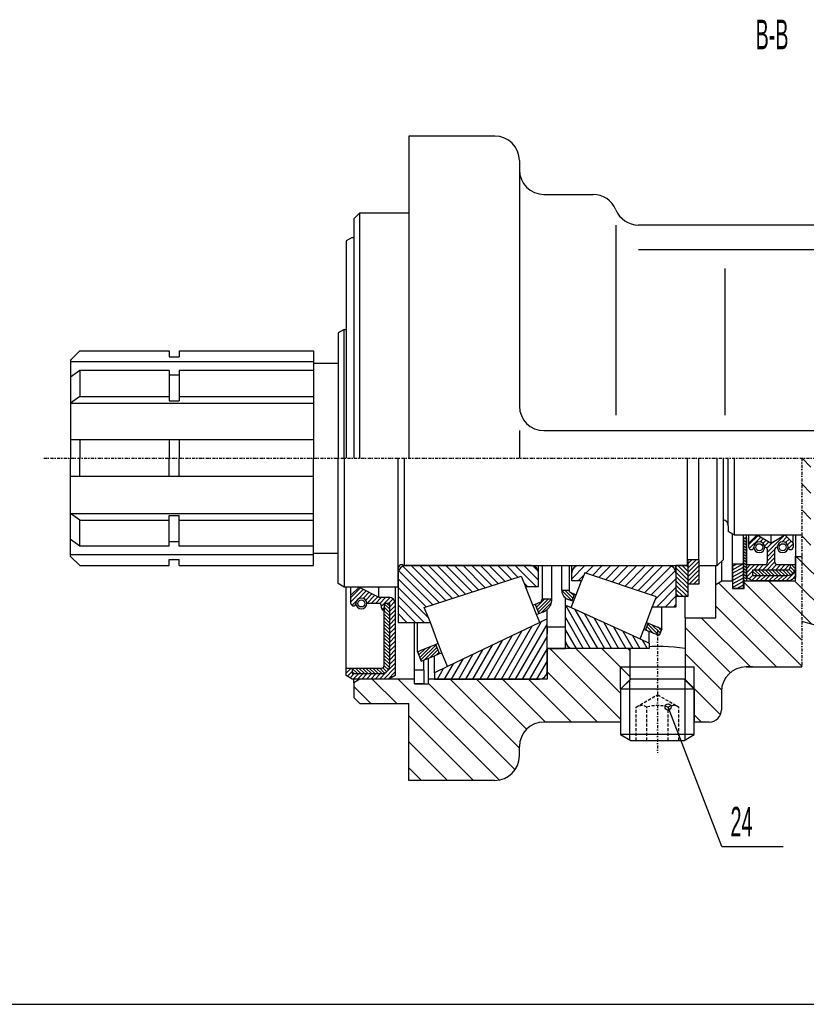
# Model space of a CAD drawing. Extents: x -297 to 297, y -210 to 210.
# Tile 2 of 12: x -148 to -20, y -200 to -40. Entities that reach past the tile are written whole.
import ezdxf

# ---------------------------------------------------------------- set-up
doc = ezdxf.new("R2010")
doc.units = 0
doc.linetypes.add('DASHDOT', pattern=[1, 0.5, -0.25, 0, -0.25])
doc.linetypes.add('DASHED', pattern=[0.75, 0.5, -0.25])
for name, color, linetype in [('ARBR_1', 7, 'CONTINUOUS'), ('AXES', 7, 'CONTINUOUS'), ('COUPES', 7, 'CONTINUOUS'), ('FLASQU', 7, 'CONTINUOUS'), ('FORMA2', 7, 'CONTINUOUS'), ('JOINTS', 7, 'CONTINUOUS'), ('PALIER', 7, 'CONTINUOUS'), ('ROU_14', 7, 'CONTINUOUS'), ('STANDA', 7, 'CONTINUOUS')]:
    doc.layers.add(name, color=color, linetype=linetype)

# ---------------------------------------------------------------- blocks, each defined once
blk = doc.blocks.new('*X2371')
at = {"layer": 'FLASQU', "color": 4, "linetype": 'CONTINUOUS'}
for p, q in [((-20.45, -111), (-19, -112.45)), ((-11.97, -111), (4.04, -127)), ((-7.72, -111), (8.28, -127)), ((-3.48, -111), (12.53, -127)), ((0.76, -111), (16, -126.23)), ((5, -111), (16, -121.99)), ((9.24, -111), (16, -117.75)), ((13.49, -111), (16, -113.51)), ((-20.5, -115.19), (-19, -116.69)), ((-13, -114.21), (-0.2, -127)), ((-13, -118.45), (-4.44, -127)), ((-20.5, -119.43), (-19, -120.93)), ((-13, -122.69), (-8.68, -127)), ((-20.5, -123.67), (-19, -125.17)), ((-21.41, -127), (16, -164.39)), ((-13, -126.93), (-12.93, -127)), ((-34.05, -131.32), (-20.5, -144.87)), ((-29.9, -131.23), (-20.5, -140.63)), ((-25.89, -131), (-18.83, -138.05)), ((-21.65, -131), (-12.49, -140.16)), ((-11.17, -133), (16, -160.15)), ((-6.92, -133), (16, -155.91)), ((-2.68, -133), (16, -151.67)), ((1.56, -133), (14.1, -145.53)), ((5.8, -133), (16, -143.19)), ((10.04, -133), (16, -138.95)), ((14.29, -133), (16, -134.71)), ((-34.5, -135.12), (-24.61, -145)), ((-36.86, -137), (-28.85, -145)), ((-39.5, -138.6), (-32.15, -145.94)), ((-61.55, -142), (-50, -153.54)), ((-57.31, -142), (-50, -149.3)), ((-53.07, -142), (-48.5, -146.56)), ((-48.82, -142), (-48.5, -142.32)), ((-39.5, -142.84), (-33.56, -148.77)), ((-62, -145.79), (-53.79, -154)), ((-90.48, -147), (-86.48, -151)), ((-86.24, -147), (-69.8, -163.44)), ((-77.76, -147), (-66.5, -158.25)), ((-73.51, -147), (-65.33, -155.18)), ((-69.27, -147), (-62.27, -154)), ((-65.03, -147), (-58.03, -154)), ((-39.5, -147.08), (-33.75, -152.83)), ((15.17, -146.6), (16, -147.43)), ((-93.5, -148.22), (-90.72, -151)), ((-81.3, -147.7), (-67.21, -161.78)), ((-2.17, -150.47), (16, -168.63)), ((-84.5, -152.98), (-73.97, -163.5)), ((-38, -152.82), (-36.82, -154)), ((-84.5, -157.22), (-78.22, -163.5)), ((-0.26, -156.62), (15.13, -172)), ((-84.5, -161.46), (-82.46, -163.5)), ((0, -161.12), (10.83, -171.95)), ((0.02, -165.38), (3.08, -168.44))]:
    blk.add_line(p, q, dxfattribs=at)
blk = doc.blocks.new('*X2932')
at = {"layer": 'PALIER', "color": 4, "linetype": 'CONTINUOUS'}
for p, q in [((-57.97, -130.64), (-55.84, -128.5)), ((-57.73, -128.98), (-57.55, -128.8)), ((-55.66, -129.74), (-54.43, -128.5)), ((-54.6, -130.09), (-53.01, -128.5)), ((-53.54, -130.44), (-51.6, -128.5)), ((-52.48, -130.8), (-50.19, -128.5)), ((-51.41, -131.15), (-48.77, -128.5)), ((-50.35, -131.51), (-47.36, -128.5)), ((-49.29, -131.86), (-45.94, -128.5)), ((-48.23, -132.22), (-44.53, -128.5)), ((-47.17, -132.57), (-43.12, -128.5)), ((-46.11, -132.92), (-41.78, -128.58)), ((-45.05, -133.28), (-41.07, -129.29)), ((-56.92, -131), (-56.03, -130.1)), ((-44.3, -133.95), (-41, -130.63)), ((-44.18, -135.25), (-41, -132.05)), ((-42.77, -135.25), (-41, -133.47)), ((-41.35, -135.25), (-41, -134.89))]:
    blk.add_line(p, q, dxfattribs=at)
blk = doc.blocks.new('*X2944')
at = {"layer": 'PALIER', "color": 4, "linetype": 'CONTINUOUS'}
for p, q in [((-59, -134.97), (-54.96, -142)), ((-57.46, -135.64), (-53.8, -142)), ((-55.89, -136.35), (-52.64, -142)), ((-59, -136.98), (-56.12, -142)), ((-54.33, -137.06), (-51.49, -142)), ((-52.76, -137.77), (-50.33, -142)), ((-59, -139), (-57.27, -142)), ((-51.19, -138.49), (-49.17, -142)), ((-49.63, -139.2), (-48.01, -142)), ((-58.97, -141.06), (-58.61, -141.68)), ((-48.06, -139.91), (-46.86, -142)), ((-46.49, -140.62), (-45.7, -142))]:
    blk.add_line(p, q, dxfattribs=at)
blk = doc.blocks.new('*X2952')
at = {"layer": 'PALIER', "color": 4, "linetype": 'CONTINUOUS'}
for p, q in [((-86.18, -129.3), (-80.62, -134.88)), ((-85.48, -128.58), (-79.55, -134.53)), ((-84.14, -128.5), (-78.48, -134.19)), ((-82.73, -128.5), (-77.42, -133.84)), ((-81.32, -128.5), (-76.35, -133.49)), ((-79.9, -128.5), (-75.28, -133.14)), ((-78.49, -128.5), (-74.21, -132.8)), ((-77.07, -128.5), (-73.14, -132.45)), ((-75.66, -128.5), (-72.07, -132.1)), ((-74.25, -128.5), (-71, -131.76)), ((-72.83, -128.5), (-69.94, -131.41)), ((-71.42, -128.5), (-68.87, -131.06)), ((-70, -128.5), (-67.8, -130.72)), ((-68.59, -128.5), (-66.73, -130.37)), ((-67.18, -128.5), (-63.76, -131.93)), ((-65.76, -128.5), (-63.38, -130.89)), ((-64.32, -128.53), (-63.41, -129.44)), ((-86.25, -130.65), (-81.69, -135.23)), ((-65.75, -131.35), (-65.18, -131.93)), ((-86.25, -132.07), (-81.33, -137.01)), ((-86.25, -133.49), (-82, -137.75)), ((-86.25, -134.91), (-83.42, -137.75)), ((-86.25, -136.33), (-84.83, -137.75)), ((-86.25, -137.75), (-86.25, -137.75))]:
    blk.add_line(p, q, dxfattribs=at)
blk = doc.blocks.new('*X2964')
at = {"layer": 'PALIER', "color": 4, "linetype": 'CONTINUOUS'}
for p, q in [((-68.28, -147), (-62.9, -137.63)), ((-70.59, -147), (-66.09, -139.16)), ((-69.44, -147), (-64.49, -138.4)), ((-67.12, -147), (-62, -138.09)), ((-72.91, -147), (-69.28, -140.68)), ((-71.75, -147), (-67.68, -139.92)), ((-65.97, -147), (-62, -140.1)), ((-75.22, -147), (-72.47, -142.21)), ((-74.07, -147), (-70.88, -141.45)), ((-64.81, -147), (-62, -142.11)), ((-77.54, -147), (-75.66, -143.74)), ((-76.38, -147), (-74.07, -142.97)), ((-63.65, -147), (-62, -144.13)), ((-79.85, -147), (-78.86, -145.27)), ((-78.7, -147), (-77.26, -144.5))]:
    blk.add_line(p, q, dxfattribs=at)
blk = doc.blocks.new('*X2974')
at = {"layer": 'PALIER', "color": 4, "linetype": 'CONTINUOUS'}
for p, q in [((-63.9, -134.9), (-63.74, -134.74)), ((-63.73, -135.3), (-62.4, -133.98)), ((-63.57, -135.7), (-61.83, -133.98)), ((-63.41, -136.11), (-61.27, -133.98)), ((-62.89, -136.15), (-61.27, -134.54)), ((-83.06, -142.66), (-82.82, -142.43)), ((-82.9, -143.06), (-81.87, -142.05)), ((-82.74, -143.46), (-80.92, -141.67)), ((-82.58, -143.87), (-80.08, -141.39)), ((-81.99, -143.84), (-79.92, -141.8)), ((-81.04, -143.46), (-79.76, -142.2)), ((-80.09, -143.08), (-79.6, -142.6))]:
    blk.add_line(p, q, dxfattribs=at)
blk = doc.blocks.new('*X2987')
at = {"layer": 'PALIER', "color": 4, "linetype": 'CONTINUOUS'}
for p, q in [((-59.6, -132.56), (-57.95, -134.19)), ((-59.09, -132.51), (-57.79, -133.79)), ((-58.52, -132.51), (-58.37, -132.66)), ((-58.11, -132.92), (-57.64, -133.38)), ((-59.36, -133.36), (-58.81, -133.9)), ((-45.88, -138.86), (-45.57, -139.17)), ((-45.72, -138.45), (-44.63, -139.54)), ((-45.57, -138.05), (-43.71, -139.89)), ((-44.91, -138.13), (-43.55, -139.48)), ((-43.97, -138.5), (-43.39, -139.08))]:
    blk.add_line(p, q, dxfattribs=at)
blk = doc.blocks.new('*X3653')
at = {"layer": 'JOINTS', "color": 4, "linetype": 'CONTINUOUS'}
for p, q in [((-93.95, -133.71), (-92.39, -132.12)), ((-93.95, -134.43), (-91.92, -132.36)), ((-92.79, -133.97), (-91.45, -132.61)), ((-91.95, -133.84), (-90.98, -132.85)), ((-91.55, -134.14), (-90.52, -133.1)), ((-93.79, -134.99), (-93.05, -134.23)), ((-91.36, -134.67), (-90.05, -133.34)), ((-90.65, -134.67), (-89.58, -133.58)), ((-89.94, -134.67), (-88.96, -133.67)), ((-89.26, -134.7), (-88.25, -133.67)), ((-88.97, -135.13), (-88.53, -134.67)), ((-88.52, -134.67), (-87.56, -133.69)), ((-87.82, -134.67), (-87.08, -133.93)), ((-87.64, -135.21), (-86.8, -134.36)), ((-88.83, -135.7), (-88.53, -135.39)), ((-87.64, -135.93), (-86.75, -135.03)), ((-87.64, -136.65), (-86.75, -135.75)), ((-87.64, -137.37), (-86.75, -136.47)), ((-87.64, -138.09), (-86.75, -137.19)), ((-87.64, -138.81), (-86.75, -137.91)), ((-87.64, -139.53), (-86.75, -138.63)), ((-87.64, -140.25), (-86.75, -139.35)), ((-87.64, -140.97), (-86.75, -140.07)), ((-87.64, -141.69), (-86.75, -140.79)), ((-87.64, -142.41), (-86.75, -141.51)), ((-87.64, -143.13), (-86.75, -142.23)), ((-87.88, -145.54), (-86.75, -144.39)), ((-87.64, -143.85), (-86.75, -142.95)), ((-87.64, -144.57), (-86.75, -143.67)), ((-94.75, -146.04), (-93.94, -145.22)), ((-94.75, -145.32), (-94.65, -145.22)), ((-94.54, -146.55), (-93.75, -145.75)), ((-89.32, -147), (-88.2, -145.86)), ((-88.61, -147), (-86.75, -145.11)), ((-87.9, -147), (-86.75, -145.83)), ((-94.09, -146.81), (-93.4, -146.11)), ((-93.57, -147), (-92.69, -146.11)), ((-92.86, -147), (-91.98, -146.11)), ((-92.15, -147), (-91.28, -146.11)), ((-91.44, -147), (-90.57, -146.11)), ((-90.73, -147), (-89.86, -146.11)), ((-90.03, -147), (-89.15, -146.11))]:
    blk.add_line(p, q, dxfattribs=at)
blk = doc.blocks.new('*X3679')
at = {"layer": 'JOINTS', "color": 4, "linetype": 'CONTINUOUS'}
for p, q in [((-88.53, -134.74), (-87.64, -135.62)), ((-88.04, -134.67), (-87.64, -135.06)), ((-88.53, -135.3), (-87.64, -136.18)), ((-88.53, -135.86), (-87.64, -136.74)), ((-88.53, -136.42), (-87.64, -137.3)), ((-88.53, -136.98), (-87.64, -137.86)), ((-88.53, -137.54), (-87.64, -138.42)), ((-88.53, -138.1), (-87.64, -138.98)), ((-88.53, -138.66), (-87.64, -139.54)), ((-88.53, -139.22), (-87.64, -140.1)), ((-88.53, -139.78), (-87.64, -140.66)), ((-88.53, -140.34), (-87.64, -141.22)), ((-88.53, -140.9), (-87.64, -141.78)), ((-88.53, -141.46), (-87.64, -142.34)), ((-88.53, -142.02), (-87.64, -142.9)), ((-88.53, -142.58), (-87.64, -143.46)), ((-88.53, -143.14), (-87.64, -144.02)), ((-88.53, -143.7), (-87.64, -144.58)), ((-88.53, -144.26), (-87.68, -145.1)), ((-93.75, -145.26), (-92.89, -146.11)), ((-93.75, -145.82), (-93.45, -146.11)), ((-93.22, -145.22), (-92.32, -146.11)), ((-92.66, -145.22), (-91.76, -146.11)), ((-92.09, -145.22), (-91.19, -146.11)), ((-91.52, -145.22), (-90.62, -146.11)), ((-90.96, -145.22), (-90.06, -146.11)), ((-90.39, -145.22), (-89.49, -146.11)), ((-89.83, -145.22), (-88.93, -146.11)), ((-89.26, -145.22), (-88.46, -146.01)), ((-88.75, -145.16), (-88.11, -145.79)), ((-88.53, -144.82), (-87.85, -145.49))]:
    blk.add_line(p, q, dxfattribs=at)
blk = doc.blocks.new('*X3985')
at = {"layer": 'STANDA', "color": 4, "linetype": 'CONTINUOUS'}
for p, q in [((-41, -128.87), (-39, -130.85)), ((-41, -129.57), (-39, -131.55)), ((-40.67, -128.5), (-39, -130.15)), ((-39.96, -128.5), (-39, -129.45)), ((-39.25, -128.5), (-39, -128.75)), ((-41, -130.27), (-39, -132.25)), ((-41, -130.97), (-39, -132.95)), ((-41, -131.67), (-39.15, -133.5)), ((-41, -132.37), (-39.86, -133.5)), ((-41, -133.07), (-40.57, -133.5))]:
    blk.add_line(p, q, dxfattribs=at)
blk = doc.blocks.new('*X3990')
at = {"layer": 'STANDA', "color": 4, "linetype": 'CONTINUOUS'}
for p, q in [((-39, -128.87), (-37.62, -127.5)), ((-39, -128.17), (-38.33, -127.5)), ((-39, -129.57), (-37.25, -127.83)), ((-39, -130.27), (-37.25, -128.54)), ((-39, -130.97), (-37.25, -129.24)), ((-38.83, -131.5), (-37.25, -129.94)), ((-38.12, -131.5), (-37.25, -130.64)), ((-37.42, -131.5), (-37.25, -131.34))]:
    blk.add_line(p, q, dxfattribs=at)
blk = doc.blocks.new('*X4006')
at = {"layer": 'STANDA', "color": 4, "linetype": 'CONTINUOUS'}
for p, q in [((-30, -124.37), (-29.5, -124.66)), ((-30, -124.83), (-29.5, -125.12)), ((-29.85, -124), (-29.5, -124.2)), ((-30, -125.3), (-29.5, -125.58)), ((-30, -125.76), (-29.5, -126.05)), ((-30, -126.22), (-29.5, -126.51)), ((-30, -126.68), (-29.5, -126.97)), ((-30, -127.14), (-29.5, -127.43)), ((-30, -127.6), (-29.5, -127.89)), ((-30, -128.07), (-29.5, -128.35)), ((-30, -128.53), (-29.5, -128.82)), ((-30, -128.99), (-29.5, -129.28)), ((-30, -129.45), (-29.5, -129.74)), ((-30, -129.91), (-29.5, -130.2)), ((-30, -130.37), (-29.5, -130.66)), ((-30, -130.83), (-29.71, -131))]:
    blk.add_line(p, q, dxfattribs=at)
blk = doc.blocks.new('*X4011')
at = {"layer": 'STANDA', "color": 4, "linetype": 'CONTINUOUS'}
for p, q in [((-31.75, -129.18), (-30.14, -128.25)), ((-31.75, -128.6), (-31.14, -128.25)), ((-31.75, -129.76), (-30, -128.75)), ((-31.75, -130.34), (-30, -129.33)), ((-31.75, -130.91), (-30, -129.9)), ((-31.75, -131.49), (-30, -130.48)), ((-31.75, -132.07), (-30, -131.06)), ((-31.07, -132.25), (-30, -131.63)), ((-30.07, -132.25), (-30, -132.21))]:
    blk.add_line(p, q, dxfattribs=at)
blk = doc.blocks.new('*X4230')
at = {"layer": 'JOINTS', "color": 4, "linetype": 'CONTINUOUS'}
for p, q in [((-22.21, -128.33), (-21.52, -129.02)), ((-21.64, -128.33), (-21.5, -128.47)), ((-28.5, -129.39), (-27.78, -130.11)), ((-28.5, -129.96), (-28.35, -130.11)), ((-28.11, -129.22), (-27.22, -130.11)), ((-27.54, -129.22), (-26.65, -130.11)), ((-26.97, -129.22), (-26.09, -130.11)), ((-26.41, -129.22), (-25.52, -130.11)), ((-25.84, -129.22), (-24.96, -130.11)), ((-25.28, -129.22), (-24.39, -130.11)), ((-24.71, -129.22), (-23.82, -130.11)), ((-24.15, -129.22), (-23.26, -130.11)), ((-23.58, -129.22), (-22.7, -130.1)), ((-23.02, -129.22), (-22.26, -129.98)), ((-22.55, -129.12), (-21.92, -129.75)), ((-22.39, -128.72), (-21.67, -129.43))]:
    blk.add_line(p, q, dxfattribs=at)
blk = doc.blocks.new('*X4239')
at = {"layer": 'JOINTS', "color": 4, "linetype": 'CONTINUOUS'}
for p, q in [((-29.1, -125.07), (-27.62, -123.59)), ((-29.04, -125.71), (-27.17, -123.85)), ((-27.25, -124.63), (-26.73, -124.11)), ((-26.78, -124.87), (-26.28, -124.37)), ((-26.54, -125.33), (-25.84, -124.63)), ((-26.17, -125.67), (-25.09, -124.59)), ((-26.08, -126.29), (-23.36, -123.58)), ((-23.7, -124.62), (-22.91, -123.83)), ((-23.12, -124.75), (-22.55, -124.18)), ((-22.79, -125.12), (-22.2, -124.53)), ((-22.65, -125.69), (-21.9, -124.94)), ((-26.08, -126.99), (-24.9, -125.82)), ((-26.08, -127.7), (-24.92, -126.54)), ((-24.6, -125.52), (-24.47, -125.39)), ((-22.09, -125.83), (-21.95, -125.69)), ((-29.5, -129.7), (-28.13, -128.33)), ((-29.5, -129), (-28.84, -128.33)), ((-28.31, -129.22), (-27.42, -128.33)), ((-27.6, -129.22), (-26.71, -128.33)), ((-26.9, -129.22), (-24.92, -127.25)), ((-26.19, -129.22), (-24.92, -127.95)), ((-25.48, -129.22), (-24.58, -128.32)), ((-24.78, -129.22), (-23.89, -128.33)), ((-24.07, -129.22), (-23.18, -128.33)), ((-23.36, -129.22), (-22.47, -128.33)), ((-29.5, -130.41), (-28.5, -129.41)), ((-23.02, -131), (-21.5, -129.48)), ((-22.54, -129.11), (-22.48, -129.04)), ((-21.5, -128.78), (-21.5, -128.78)), ((-29.06, -130.68), (-28.5, -130.11)), ((-28.61, -130.94), (-27.79, -130.11)), ((-27.97, -131), (-27.08, -130.11)), ((-27.26, -131), (-26.37, -130.11)), ((-26.56, -131), (-25.67, -130.11)), ((-25.85, -131), (-24.96, -130.11)), ((-25.14, -131), (-24.25, -130.11)), ((-24.44, -131), (-23.54, -130.11)), ((-23.73, -131), (-22.84, -130.11)), ((-22.06, -130.75), (-21.5, -130.19))]:
    blk.add_line(p, q, dxfattribs=at)

msp = doc.modelspace()

# ---------------------------------------------------------------- linework, layer by layer
at = {"layer": 'ARBR_1', "color": 2, "linetype": 'CONTINUOUS'}
for p, q in [((-95.05, -90), (-96.05, -90.577)), ((-96.05, -90.577), (-96.05, -111)), ((-95.05, -111), (-95.05, -90)), ((-95.05, -90), (-94.75, -90)), ((-139.65, -95), (-138.15, -93.5)), ((-138.15, -93.5), (-123.55, -93.5)), ((-123.55, -93.5), (-123.55, -94.5)), ((-123.55, -94.5), (-121.95, -94.5)), ((-121.95, -93.5), (-121.95, -94.5)), ((-121.95, -93.5), (-100.05, -93.5)), ((-100.05, -93.5), (-100.05, -111)), ((-139.65, -95), (-139.65, -111)), ((-100.05, -95.284), (-139.65, -95.284)), ((-100.05, -95.5), (-96.05, -95.5)), ((-98.447, -95.5), (-96.05, -95.5)), ((-138.15, -96.687), (-139.65, -97.766)), ((-138.15, -96.687), (-138.15, -100.93)), ((-123.55, -96.687), (-138.15, -96.687)), ((-123.55, -96.687), (-123.55, -97.406)), ((-123.55, -97.406), (-123.55, -100.93)), ((-123.55, -97.406), (-121.95, -97.406)), ((-121.95, -96.687), (-121.95, -97.406)), ((-100.05, -96.687), (-121.95, -96.687)), ((-121.95, -97.406), (-121.95, -100.93)), ((-138.15, -100.93), (-139.65, -102.01)), ((-138.15, -100.93), (-123.55, -100.93)), ((-123.55, -100.93), (-123.55, -101.65)), ((-121.95, -100.93), (-121.95, -101.65)), ((-121.95, -100.93), (-100.05, -100.93)), ((-139.65, -102.01), (-100.05, -102.01)), ((-123.55, -101.65), (-121.95, -101.65)), ((-123.55, -108), (-139.65, -108)), ((-138.15, -108), (-138.15, -111)), ((-121.95, -108), (-123.55, -108)), ((-123.55, -108), (-123.55, -111)), ((-100.05, -108), (-121.95, -108)), ((-121.95, -108), (-121.95, -111)), ((-139.65, -127), (-139.65, -111)), ((-138.15, -114), (-138.15, -111)), ((-123.55, -114), (-123.55, -111)), ((-121.95, -114), (-121.95, -111)), ((-100.05, -128.5), (-100.05, -111)), ((-96.05, -131.42), (-96.05, -111)), ((-95.05, -111), (-95.05, -132)), ((-86.25, -128.95), (-86.25, -111)), ((-85.25, -128.5), (-85.25, -111)), ((-39.1, -127.5), (-39.1, -111)), ((-37.25, -127.5), (-37.25, -111)), ((-34.25, -128.5), (-34.25, -111)), ((-33.25, -127.5), (-33.25, -111)), ((-123.55, -114), (-139.65, -114)), ((-121.95, -114), (-123.55, -114)), ((-100.05, -114), (-121.95, -114)), ((-138.15, -121.07), (-139.65, -119.99)), ((-139.65, -119.99), (-100.05, -119.99)), ((-123.55, -121.07), (-123.55, -120.35)), ((-123.55, -120.35), (-121.95, -120.35)), ((-121.95, -121.07), (-121.95, -120.35)), ((-138.15, -125.31), (-138.15, -121.07)), ((-138.15, -121.07), (-123.55, -121.07)), ((-123.55, -124.59), (-123.55, -121.07)), ((-121.95, -124.59), (-121.95, -121.07)), ((-121.95, -121.07), (-100.05, -121.07)), ((-138.15, -125.31), (-139.65, -124.23)), ((-123.55, -125.31), (-123.55, -124.59)), ((-123.55, -124.59), (-121.95, -124.59)), ((-121.95, -125.31), (-121.95, -124.59)), ((-100.05, -126.72), (-139.65, -126.72)), ((-123.55, -125.31), (-138.15, -125.31)), ((-100.05, -125.31), (-121.95, -125.31)), ((-100.05, -126.5), (-96.05, -126.5)), ((-98.447, -126.5), (-96.05, -126.5)), ((-139.65, -127), (-138.15, -128.5)), ((-123.55, -128.5), (-123.55, -127.5)), ((-123.55, -127.5), (-121.95, -127.5)), ((-121.95, -128.5), (-121.95, -127.5)), ((-39.1, -127.5), (-37.25, -127.5)), ((-39.1, -128.5), (-39.1, -127.5)), ((-37.25, -127.5), (-37.25, -128.5)), ((-33.25, -127.5), (-34.25, -128.5)), ((-138.15, -128.5), (-123.55, -128.5)), ((-121.95, -128.5), (-100.05, -128.5)), ((-86.25, -129.21), (-86.25, -128.95)), ((-86.25, -129.91), (-86.25, -129.21)), ((-86.25, -132), (-86.25, -129.91)), ((-85.25, -128.5), (-64.582, -128.5)), ((-64.582, -128.5), (-61.192, -128.5)), ((-61.192, -128.5), (-39.1, -128.5)), ((-37.25, -128.5), (-34.25, -128.5)), ((-95.05, -132), (-96.05, -131.42)), ((-86.25, -132), (-95.05, -132))]:
    msp.add_line(p, q, dxfattribs=at)
msp.add_arc((-85.65, -128.95), 0.6021, 48.366461, 180, dxfattribs=at)
at = {"layer": 'AXES', "color": 2, "linetype": 'DASHDOT'}
for p, q in [((-144.02, -111), (74.774, -111)), ((-44, -139.12), (-44, -159.02))]:
    msp.add_line(p, q, dxfattribs=at)
at = {"layer": 'COUPES', "color": 7, "linetype": 'CONTINUOUS'}
msp.add_line((-33.51, -174.27), (-42.269, -151.55), dxfattribs=at)
at = {"layer": 'COUPES', "color": 2, "linetype": 'CONTINUOUS'}
msp.add_line((-33.51, -174.27), (-23.51, -174.27), dxfattribs=at)
at = {"layer": 'COUPES', "color": 7, "linetype": 'CONTINUOUS'}
msp.add_circle((-42.269, -151.55), 0.5, dxfattribs=at)
at = {"layer": 'FLASQU', "color": 2, "linetype": 'CONTINUOUS'}
for p, q in [((-70.5, -58.5), (-84.5, -58.5)), ((-84.5, -58.5), (-84.5, -71)), ((-66.5, -62.5), (-66.5, -64)), ((-66.5, -64), (-66.5, -102.5)), ((-62.5, -68), (-54.5, -68)), ((-93.5, -72), (-92.5, -71)), ((-93.5, -72), (-93.5, -111)), ((-92.5, -71), (-84.5, -71)), ((-92.5, -111), (-92.5, -71)), ((-84.5, -71), (-84.5, -111)), ((-15, -73), (-47.084, -73)), ((-62.5, -106.5), (-4, -106.5)), ((-31.75, -131), (-31.75, -123.36)), ((-21.5, -123.5), (-21.5, -127)), ((-33.5, -131), (-33.5, -127.75)), ((-21.5, -131), (-21.5, -127)), ((-21.5, -127), (-20.5, -127)), ((-34.5, -131.58), (-34.5, -128.5)), ((-34.5, -131.58), (-33.5, -131)), ((-34.5, -137), (-34.5, -131.58)), ((-33.5, -131), (-31.75, -131)), ((-31.75, -131), (-31.75, -132.25)), ((-29.9, -132.25), (-29.9, -131)), ((-29.9, -131), (-21.5, -131)), ((-31.75, -132.25), (-29.9, -132.25)), ((-39.5, -137), (-39.5, -133.5)), ((-39.5, -137), (-34.5, -137)), ((-39.5, -137), (-39.5, -142)), ((-16.306, -138.73), (-20.5, -137.61)), ((-62, -142), (-62, -147)), ((-48.5, -142), (-62, -142)), ((-48.5, -142), (-48.5, -147.14)), ((-44.9, -141.69), (-45.374, -141.72)), ((-44, -141.67), (-44.9, -141.69)), ((-43.1, -141.69), (-44, -141.67)), ((-42.2, -141.74), (-43.1, -141.69)), ((-41.3, -141.81), (-42.2, -141.74)), ((-40.4, -141.9), (-41.3, -141.81)), ((-39.5, -142), (-40.4, -141.9)), ((-39.5, -142), (-39.5, -147.14)), ((-81.3, -147), (-81.3, -143.56)), ((-50, -145), (-38, -145)), ((-29.572, -145), (-20.5, -145)), ((-28.5, -145), (-29.572, -145)), ((-92.5, -147), (-93.5, -147.58)), ((-93.5, -147.58), (-93.5, -147)), ((-93.5, -147.58), (-93.5, -150)), ((-83.6, -147), (-92.5, -147)), ((-83.6, -147.75), (-83.6, -147)), ((-62, -147), (-81.3, -147)), ((-81.3, -147.75), (-81.3, -147)), ((-83.6, -147.75), (-81.3, -147.75)), ((-33.572, -149), (-33.572, -152)), ((-93.5, -150), (-92.5, -151)), ((-92.5, -151), (-84.5, -151)), ((-84.5, -163.5), (-84.5, -151)), ((-57.04, -154), (-62.5, -154)), ((-55.885, -154), (-57.04, -154)), ((-50, -154), (-55.885, -154)), ((-35.572, -154), (-38, -154)), ((-66.5, -159.5), (-66.5, -158)), ((-70.5, -163.5), (-84.5, -163.5))]:
    msp.add_line(p, q, dxfattribs=at)
at = {"layer": 'FLASQU', "color": 7, "linetype": 'CONTINUOUS'}
for p, q in [((-50.792, -73), (-50.792, -104)), ((-47.084, -77), (-15, -77)), ((-33.036, -80.104), (-33.036, -104)), ((-66.5, -106.5), (-66.5, -111)), ((-50, -148.64), (-50, -145)), ((-38, -148.64), (-38, -145)), ((-48.5, -147.14), (-50, -148.64)), ((-39.5, -147.14), (-38, -148.64)), ((-50, -148.64), (-50, -154)), ((-38, -148.64), (-38, -154))]:
    msp.add_line(p, q, dxfattribs=at)
at = {"layer": 'FLASQU', "color": 2, "linetype": 'DASHDOT'}
for p, q in [((-20.5, -111), (-20.5, -127)), ((-20.5, -127), (-20.5, -137.61)), ((-20.5, -137.61), (-20.5, -145))]:
    msp.add_line(p, q, dxfattribs=at)
at = {"layer": 'FLASQU', "color": 2, "linetype": 'CONTINUOUS'}
for centre, radius, start, end in [((-70.5, -62.5), 4, 0, 90), ((-62.5, -64), 4, 180, -90), ((-54.5, -72), 3.9999, 22.024846, 90), ((-47.084, -69), 3.9999, -157.975154, -90), ((-62.5, -102.5), 4, 180, -90), ((-29.572, -149), 4, 90, 180), ((-35.572, -152), 2, -90, 0), ((-62.5, -158), 4, 90, 180), ((-70.5, -159.5), 4, -90, 0)]:
    msp.add_arc(centre, radius, start, end, dxfattribs=at)
at = {"layer": 'FORMA2', "color": 2, "linetype": 'CONTINUOUS'}
msp.add_line((-287, -200), (287, -200), dxfattribs=at)
at = {"layer": 'JOINTS', "color": 2, "linetype": 'CONTINUOUS'}
for p, q in [((-93.75, -75), (-94.75, -75.571)), ((-93.75, -75), (-93.5, -75)), ((-94.75, -75.571), (-94.75, -111)), ((-29.5, -124), (-29.5, -123.5)), ((-29.5, -128.333), (-29.5, -123.5)), ((-29.1, -124.833), (-27.7667, -123.5)), ((-29.1, -124.833), (-29.1, -123.5)), ((-27.7667, -123.5), (-25.5, -124.833)), ((-25.5, -124.833), (-23.2333, -123.5)), ((-25.5, -124.833), (-25.5, -123.5)), ((-23.2333, -123.5), (-21.9, -124.833)), ((-21.9, -124.833), (-21.9, -123.5)), ((-21.5, -123.5), (-21.5, -128.333)), ((-29.1, -125.5), (-29.1, -124.833)), ((-21.9, -124.833), (-21.9, -125.5)), ((-26.0778, -127.889), (-26.0778, -125.944)), ((-24.9222, -125.944), (-24.9222, -127.889)), ((-29.5, -130.429), (-29.5, -128.333)), ((-29.5, -128.333), (-26.5222, -128.333)), ((-24.4778, -128.333), (-22.3889, -128.333)), ((-22.3889, -128.333), (-21.5, -128.333)), ((-22.3889, -128.333), (-22.3889, -128.778)), ((-21.5, -128.333), (-21.5, -128.778)), ((-21.5, -128.333), (-21.5, -130.429)), ((-22.8333, -129.222), (-28.5, -129.222)), ((-28.5, -129.222), (-28.5, -130.111)), ((-28.5, -131), (-29.5, -130.429)), ((-28.5, -130.111), (-22.8333, -130.111)), ((-22.5, -131), (-28.5, -131)), ((-21.5, -130.429), (-22.5, -131)), ((-94.75, -145.22), (-94.75, -132)), ((-93.95, -133.33), (-92.617, -132)), ((-93.95, -133.33), (-93.95, -132)), ((-92.617, -132), (-89.417, -133.67)), ((-89.417, -133.67), (-89.417, -132)), ((-86.75, -132), (-86.75, -134.67)), ((-93.95, -134.67), (-93.95, -133.33)), ((-89.417, -134.67), (-91.372, -134.67)), ((-89.417, -133.67), (-87.75, -133.67)), ((-87.639, -134.67), (-88.528, -134.67)), ((-88.528, -134.67), (-88.528, -135.81)), ((-87.639, -144.78), (-87.639, -134.67)), ((-86.75, -134.67), (-86.75, -146.43)), ((-88.972, -135.37), (-88.972, -135.11)), ((-88.528, -144.78), (-88.528, -135.81)), ((-94.75, -146.43), (-94.75, -145.22)), ((-94.75, -145.22), (-93.75, -145.22)), ((-93.75, -145.22), (-93.75, -146.11)), ((-93.75, -145.22), (-88.972, -145.22)), ((-93.75, -147), (-94.75, -146.43)), ((-93.75, -146.11), (-88.972, -146.11)), ((-87.75, -147), (-93.75, -147)), ((-86.75, -146.43), (-87.75, -147))]:
    msp.add_line(p, q, dxfattribs=at)
for centre, radius in [((-27.4111, -125.5), 0.5714), ((-23.5889, -125.5), 0.5714), ((-92.261, -134.67), 0.572)]:
    msp.add_circle(centre, radius, dxfattribs=at)
for centre, radius, start, end in [((-27.4111, -125.5), 0.8889, 0, 180), ((-23.5889, -125.5), 0.8889, 0, 180), ((-28.7, -125.5), 0.4, 180, 0), ((-27.4111, -125.5), 0.8889, 180, 0), ((-26.5222, -125.944), 0.4444, 0, 90), ((-24.4778, -125.944), 0.444, 90, 180), ((-23.5889, -125.5), 0.8889, 180, 0), ((-22.3, -125.5), 0.4, 180, 0), ((-26.5222, -127.889), 0.444, -90, 0), ((-24.4778, -127.889), 0.4444, 180, -90), ((-22.8333, -128.778), 0.444, -90, 0), ((-22.8333, -128.778), 1.333, -90, 0), ((-93.55, -134.67), 0.4, 180, 0), ((-92.261, -134.67), 0.889, 0, 180), ((-92.261, -134.67), 0.889, 180, 0), ((-89.417, -135.11), 0.445, 0, 90), ((-87.75, -134.67), 1, 0, 90), ((-88.528, -135.37), 0.444, 180, -90), ((-88.972, -144.78), 1.33, -90, 0), ((-88.972, -144.78), 0.44, -90, 0)]:
    msp.add_arc(centre, radius, start, end, dxfattribs=at)
at = {"layer": 'PALIER', "color": 2, "linetype": 'CONTINUOUS'}
for p, q in [((-86.25, -129.7), (-86.25, -128.5)), ((-86.25, -129.7), (-86.25, -137.75)), ((-64.582, -128.5), (-85.05, -128.5)), ((-63.382, -129.7), (-63.382, -128.5)), ((-63.382, -131.93), (-63.382, -129.7)), ((-62.808, -128.5), (-62.808, -133.98)), ((-61.192, -133.98), (-61.192, -128.5)), ((-59.6, -132.51), (-59.6, -128.5)), ((-58.4, -128.5), (-58.4, -132.51)), ((-57.974, -129.7), (-57.974, -128.5)), ((-57.974, -131), (-57.974, -129.7)), ((-56.774, -128.5), (-42.2, -128.5)), ((-55.855, -129.67), (-56.378, -131)), ((-44.145, -133.58), (-55.855, -129.67)), ((-41, -129.7), (-41, -128.5)), ((-41, -129.7), (-41, -135.25)), ((-82.04, -135.34), (-66.21, -130.2)), ((-66.21, -130.2), (-65.519, -131.93)), ((-56.378, -131), (-57.974, -131)), ((-57.261, -133.25), (-56.378, -131)), ((-65.519, -131.93), (-63.382, -131.93)), ((-64.303, -134.97), (-65.519, -131.93)), ((-59.6, -132.51), (-58.4, -132.51)), ((-58.13, -132.91), (-57.541, -133.14)), ((-57.541, -133.14), (-57.979, -134.26)), ((-57.541, -133.14), (-57.261, -133.25)), ((-63.169, -134.52), (-63.928, -134.82)), ((-61.192, -133.98), (-62.808, -133.98)), ((-59, -134.94), (-59, -133.77)), ((-57.979, -134.26), (-58.569, -134.02)), ((-58.089, -135.35), (-57.7, -134.37)), ((-57.7, -134.37), (-57.979, -134.26)), ((-57.7, -134.37), (-57.261, -133.25)), ((-44.85, -135.25), (-44.145, -133.58)), ((-81.01, -137.75), (-82.04, -135.34)), ((-63.928, -134.82), (-64.303, -134.97)), ((-63.703, -136.47), (-64.303, -134.97)), ((-63.928, -134.82), (-63.328, -136.32)), ((-63.703, -136.47), (-63.328, -136.32)), ((-63.328, -136.32), (-62.569, -136.02)), ((-62, -138.5), (-62, -135.68)), ((-59, -140.8), (-59, -134.94)), ((-59, -134.94), (-58.089, -135.35)), ((-58.089, -135.35), (-46.848, -140.46)), ((-45.786, -137.79), (-44.85, -135.25)), ((-43.273, -135.25), (-44.85, -135.25)), ((-41, -135.25), (-43.273, -135.25)), ((-43.273, -138.78), (-43.273, -135.25)), ((-86.25, -137.75), (-83.6, -137.75)), ((-83.6, -137.75), (-83.104, -137.75)), ((-83.104, -137.75), (-81.01, -137.75)), ((-83.104, -142.54), (-83.104, -137.75)), ((-79.727, -141.19), (-81.01, -137.75)), ((-63.184, -137.77), (-78.202, -144.95)), ((-63.184, -137.77), (-63.703, -136.47)), ((-62, -137.2), (-63.184, -137.77)), ((-62, -145.8), (-62, -137.2)), ((-46.225, -138.91), (-45.786, -137.79)), ((-45.946, -139.02), (-45.507, -137.9)), ((-45.786, -137.79), (-45.507, -137.9)), ((-45.507, -137.9), (-43.273, -138.78)), ((-46.848, -140.46), (-46.225, -138.91)), ((-45.946, -139.02), (-46.225, -138.91)), ((-45.374, -139.24), (-45.946, -139.02)), ((-45.374, -141.13), (-45.374, -139.24)), ((-43.712, -139.9), (-45.374, -139.24)), ((-43.273, -138.78), (-43.712, -139.9)), ((-79.727, -141.19), (-80.102, -141.34)), ((-79.127, -142.7), (-79.727, -141.19)), ((-46.848, -140.46), (-45.374, -141.13)), ((-45.374, -141.13), (-45.374, -142)), ((-80.102, -141.34), (-83.104, -142.54)), ((-83.104, -142.54), (-82.505, -144.05)), ((-79.502, -142.85), (-80.102, -141.34)), ((-79.502, -142.85), (-79.127, -142.7)), ((-78.202, -144.95), (-79.127, -142.7)), ((-45.374, -142), (-57.8, -142)), ((-82.505, -144.05), (-80.357, -143.19)), ((-80.357, -143.19), (-79.502, -142.85)), ((-80.357, -145.99), (-80.357, -143.19)), ((-78.202, -144.95), (-80.357, -145.99)), ((-80.357, -145.99), (-80.357, -147)), ((-80.357, -147), (-63.2, -147))]:
    msp.add_line(p, q, dxfattribs=at)
for centre, radius, start, end in [((-85.05, -129.7), 1.2, 90, 180), ((-64.582, -129.7), 1.2, 0, 90), ((-56.774, -129.7), 1.2, 90, 180), ((-42.2, -129.7), 1.2, 0, 90), ((-57.974, -132.51), 1.626, 180, -129.155434), ((-57.974, -132.51), 0.426, 180, -111.305784), ((-63.382, -133.98), 0.5805, -68.47352, 0), ((-63.382, -133.98), 2.1909, -50.890918, 0), ((-57.974, -132.51), 1.6249, -129.155434, -111.506411), ((-63.382, -133.98), 2.196, -68.271264, -50.890918), ((-57.8, -140.8), 1.2, 180, -90), ((-63.2, -145.8), 1.2, -90, 0)]:
    msp.add_arc(centre, radius, start, end, dxfattribs=at)
at = {"layer": 'ROU_14', "color": 2, "linetype": 'CONTINUOUS'}
for p, q in [((-32.5, -122), (-32.5, -111)), ((-31.5, -111), (-31.5, -123.5)), ((-32.5, -122), (-32.5, -122.92)), ((-31.5, -123.5), (-32.5, -122.92)), ((-31.5, -123.5), (-20.5, -123.5))]:
    msp.add_line(p, q, dxfattribs=at)
msp.add_arc((-33.5, -122), 1, 0, 75.547572, dxfattribs=at)
at = {"layer": 'STANDA', "color": 2, "linetype": 'CONTINUOUS'}
for p, q in [((-31.75, -128.25), (-31.75, -123.36)), ((-30, -128.25), (-30, -123.5)), ((-30, -124), (-30, -123.5)), ((-30, -124), (-29.5, -124)), ((-30, -124), (-30, -131)), ((-29.5, -124), (-29.5, -131)), ((-39, -131.5), (-39, -127.5)), ((-39, -127.5), (-37.25, -127.5)), ((-37.25, -127.5), (-37.25, -131.5)), ((-31.75, -128.25), (-31.75, -132.25)), ((-30, -128.25), (-31.75, -128.25)), ((-30, -132.25), (-30, -128.25)), ((-39, -128.5), (-41, -128.5)), ((-41, -128.5), (-41, -133.5)), ((-39, -133.5), (-39, -128.5)), ((-37.25, -131.5), (-39, -131.5)), ((-30, -131), (-29.5, -131)), ((-30, -132.25), (-31.75, -132.25)), ((-41, -133.5), (-39, -133.5)), ((-83.6, -145.55), (-83.6, -137.75)), ((-62, -142), (-62, -138.5)), ((-62, -138.5), (-59, -138.5)), ((-62, -138.5), (-62, -139.64)), ((-59, -142), (-59, -138.5)), ((-62, -142), (-59, -142)), ((-82.1, -145.55), (-82.1, -143.88)), ((-83.6, -147.75), (-83.6, -145.55)), ((-82.1, -145.55), (-83.6, -145.55)), ((-82.1, -145.55), (-82.1, -147.75)), ((-48.36, -147), (-50, -148.64)), ((-44, -147), (-48.36, -147)), ((-39.64, -147), (-44, -147)), ((-38, -148.64), (-39.64, -147)), ((-82.1, -147.75), (-83.6, -147.75)), ((-50, -148.64), (-50, -156.04)), ((-38, -148.64), (-50, -148.64)), ((-38, -156.04), (-38, -148.64)), ((-50, -156.04), (-48.337, -157)), ((-38, -156.04), (-50, -156.04)), ((-48.337, -157), (-39.663, -157)), ((-39.663, -157), (-38, -156.04))]:
    msp.add_line(p, q, dxfattribs=at)
at = {"layer": 'STANDA', "color": 7, "linetype": 'CONTINUOUS'}
for p, q in [((-48.5, -156.91), (-48.5, -147.14)), ((-39.5, -156.91), (-39.5, -147.14))]:
    msp.add_line(p, q, dxfattribs=at)
at = {"layer": 'STANDA', "color": 2, "linetype": 'DASHED'}
for p, q in [((-47.462, -151.55), (-44, -149.55)), ((-44, -149.55), (-40.538, -151.55)), ((-47.462, -157), (-47.462, -151.55)), ((-45.731, -157), (-45.731, -151.55)), ((-42.269, -157), (-42.269, -151.55)), ((-40.538, -157), (-40.538, -151.55))]:
    msp.add_line(p, q, dxfattribs=at)
for centre, radius, start, end in [((-46.597, -153.05), 1.732, 60.000728, 119.970616), ((-44, -157.91), 6.5914, 74.774614, 105.225386), ((-41.404, -153.05), 1.732, 60.000728, 119.970616)]:
    msp.add_arc(centre, radius, start, end, dxfattribs=at)

# ---------------------------------------------------------------- block references
at = {"layer": 'FLASQU', "color": 4, "linetype": 'CONTINUOUS'}
msp.add_blockref('*X2371', (0, 0), dxfattribs=at)
at = {"layer": 'JOINTS', "color": 4, "linetype": 'CONTINUOUS'}
for name in ['*X4239', '*X4230', '*X3653', '*X3679']:
    msp.add_blockref(name, (0, 0), dxfattribs=at)
at = {"layer": 'PALIER', "color": 4, "linetype": 'CONTINUOUS'}
for name in ['*X2952', '*X2932', '*X2987', '*X2974', '*X2944', '*X2964']:
    msp.add_blockref(name, (0, 0), dxfattribs=at)
at = {"layer": 'STANDA', "color": 4, "linetype": 'CONTINUOUS'}
for name in ['*X4006', '*X3990', '*X4011', '*X3985']:
    msp.add_blockref(name, (0, 0), dxfattribs=at)

# ---------------------------------------------------------------- texts
at = {"layer": 'COUPES', "color": 4, "width": 0.499977}
msp.add_text('B-B', height=4.81395, dxfattribs=at).set_placement((-28.017, -44.3423))
at = {"layer": 'COUPES', "color": 3, "width": 0.500348}
msp.add_text('24', height=4.8106, dxfattribs=at).set_placement((-32.102, -172.6344))

doc.saveas('drawing.dxf')
